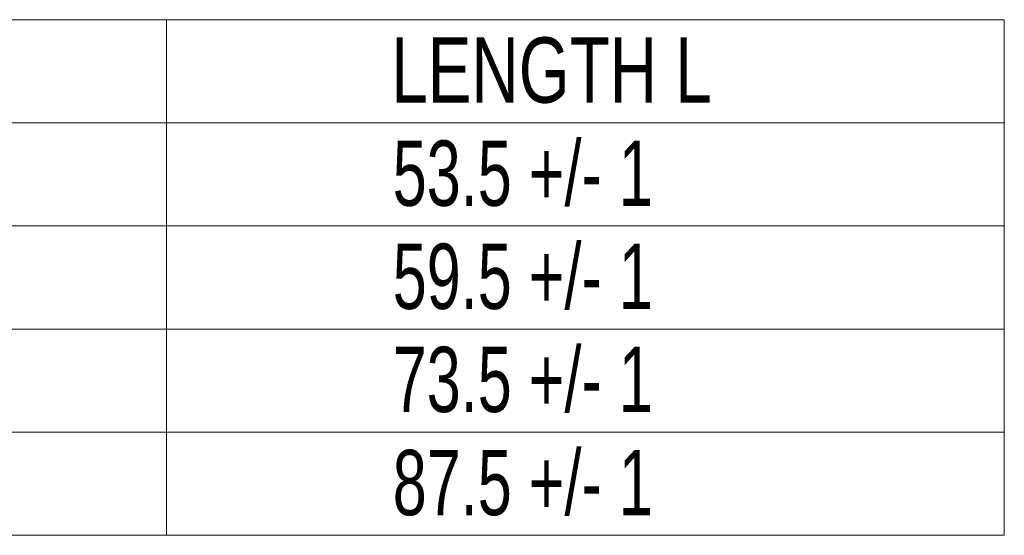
# Model space of a CAD drawing. Header units: millimetres. Extents: x 11 to 421, y 5 to 275.
# Tile 6 of 14: x 68 to 120, y 73 to 101. Entities that reach past the tile are written whole.
import ezdxf

# ---------------------------------------------------------------- set-up
doc = ezdxf.new("R2010")
doc.units = ezdxf.units.MM
doc.styles.add('SLDTEXTSTYLE0', font='TXT', dxfattribs={"width": 0.75})
doc.styles.add('SLDTEXTSTYLE4', font='TXT', dxfattribs={"width": 0.7})

# ---------------------------------------------------------------- blocks, each defined once
blk = doc.blocks.new('SW_TABLEANNOTATION_0')
at = {"color": 0, "linetype": 'Continuous', "lineweight": 0}
for p, q in [((89.759, 0), (0, 0)), ((44.879, 0), (44.879, -27.628)), ((89.759, -27.628), (89.759, 0)), ((0, -5.526), (89.759, -5.526)), ((0, -11.051), (89.759, -11.051)), ((0, -16.577), (89.759, -16.577)), ((0, -22.103), (89.759, -22.103)), ((0, -27.628), (89.759, -27.628))]:
    blk.add_line(p, q, dxfattribs=at)
at = {"color": 0, "linetype": 'Continuous', "lineweight": 0, "char_height": 3.5, "attachment_point": 1}
for s, insert, style in [('LENGTH L', (56.919, -0.949), 'SLDTEXTSTYLE0'), ('53.5 +/- 1', (56.997, -6.475), 'SLDTEXTSTYLE4'), ('59.5 +/- 1', (56.997, -12), 'SLDTEXTSTYLE4'), ('73.5 +/- 1', (56.997, -17.526), 'SLDTEXTSTYLE4'), ('87.5 +/- 1', (56.997, -23.052), 'SLDTEXTSTYLE4')]:
    blk.add_mtext(s, dxfattribs=dict(at, insert=insert, style=style))

msp = doc.modelspace()

# ---------------------------------------------------------------- block references
at = {"color": 7, "linetype": 'Continuous', "lineweight": 0}
msp.add_blockref('SW_TABLEANNOTATION_0', (30.542, 100.639), dxfattribs=at)

doc.saveas('drawing.dxf')
